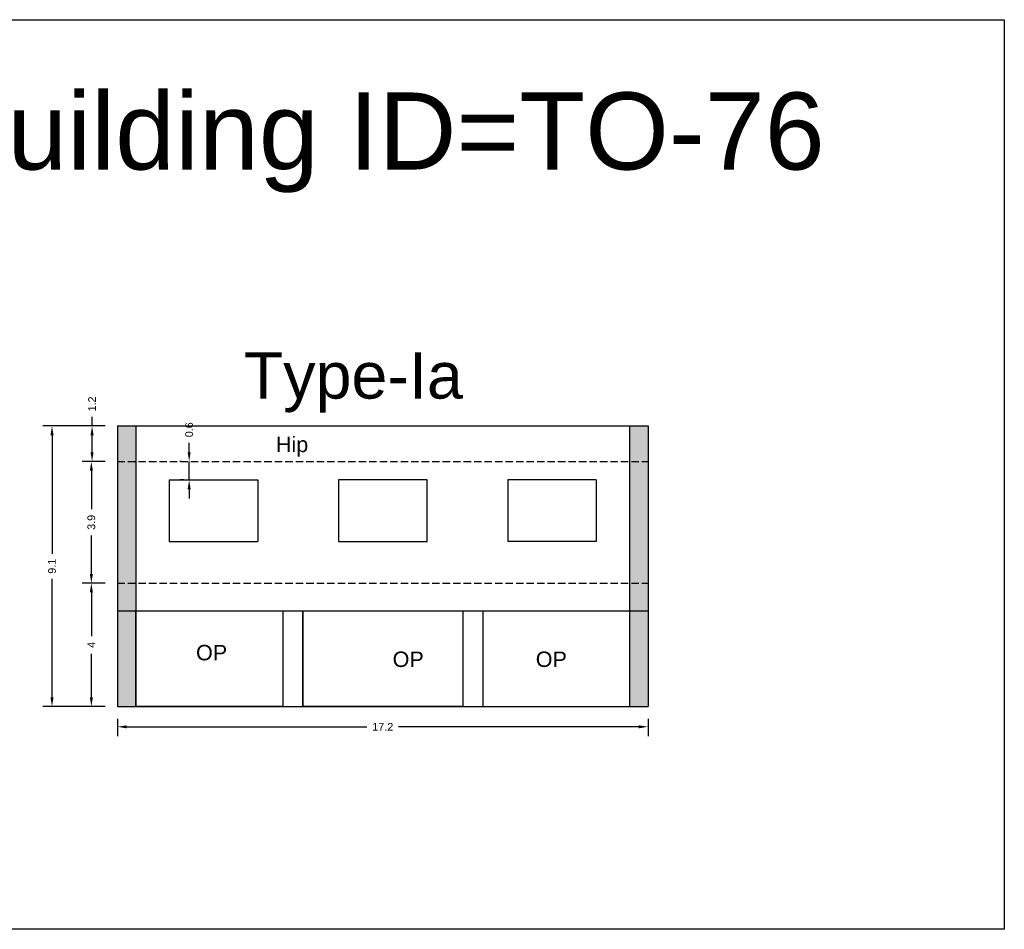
# Model space of a CAD drawing. Header units: metres. Extents: x 3416649 to 3417130, y -6713042 to -6712690.
# Tile 16 of 70: x 3416903 to 3416935, y -6713042 to -6713013. Entities that reach past the tile are written whole.
import ezdxf

# ---------------------------------------------------------------- set-up
doc = ezdxf.new("R2010")
doc.units = ezdxf.units.M
doc.linetypes.add('ACAD_ISO02W100', pattern=[15, 12, -3])
doc.layers.add('Dotted', color=7, linetype='ACAD_ISO02W100', plot=False)
doc.styles.get("Standard").update_dxf_attribs({"font": 'arial.ttf'})
doc.dimstyles.new('ISO-25', dxfattribs={"dimtxt": 0.25, "dimasz": 0.3, "dimexe": 0.3, "dimexo": 0.4, "dimgap": 0.2, "dimtad": 0, "dimdec": 1, "dimdsep": 46, "dimtxsty": 'Standard', "dimcen": 2.5, "dimadec": 0, "dimazin": 0, "dimtfac": 1, "dimtdec": 1, "dimtmove": 0, "dimatfit": 3, "dimfxl": 1, "dimarcsym": 0})

# ---------------------------------------------------------------- blocks, each defined once
blk = doc.blocks.new('*D597')
at = {"color": 0, "lineweight": -2, "transparency": 16777216}
for p, q in [((3416905.999, -6713031.077), (3416905.252, -6713031.077)), ((3416905.552, -6713031.377), (3416905.552, -6713032.79)), ((3416905.552, -6713034.777), (3416905.552, -6713033.363)), ((3416905.999, -6713035.077), (3416905.252, -6713035.077))]:
    blk.add_line(p, q, dxfattribs=at)
at = {"color": 0, "transparency": 16777216}
for points in [[(3416905.502, -6713031.377), (3416905.602, -6713031.377), (3416905.552, -6713031.077)], [(3416905.502, -6713034.777), (3416905.602, -6713034.777), (3416905.552, -6713035.077)]]:
    blk.add_solid(points, dxfattribs=at)
at = {"layer": 'Defpoints', "color": 0, "transparency": 16777216}
for p in [(3416905.552, -6713031.077), (3416906.399, -6713031.077), (3416906.399, -6713035.077)]:
    blk.add_point(p, dxfattribs=at)
at = {"color": 0, "transparency": 16777216, "insert": (3416905.552, -6713033.077), "char_height": 0.25, "attachment_point": 5, "rotation": 90}
blk.add_mtext('4', dxfattribs=at)
blk = doc.blocks.new('*D598')
at = {"color": 0, "lineweight": -2, "transparency": 16777216}
for p, q in [((3416905.999, -6713027.127), (3416905.252, -6713027.127)), ((3416905.552, -6713027.427), (3416905.552, -6713028.674)), ((3416905.552, -6713030.777), (3416905.552, -6713029.53)), ((3416905.999, -6713031.077), (3416905.252, -6713031.077))]:
    blk.add_line(p, q, dxfattribs=at)
at = {"color": 0, "transparency": 16777216}
for points in [[(3416905.502, -6713027.427), (3416905.602, -6713027.427), (3416905.552, -6713027.127)], [(3416905.502, -6713030.777), (3416905.602, -6713030.777), (3416905.552, -6713031.077)]]:
    blk.add_solid(points, dxfattribs=at)
at = {"layer": 'Defpoints', "color": 0, "transparency": 16777216}
for p in [(3416905.552, -6713027.127), (3416906.399, -6713027.127), (3416906.399, -6713031.077)]:
    blk.add_point(p, dxfattribs=at)
at = {"color": 0, "transparency": 16777216, "insert": (3416905.552, -6713029.102), "char_height": 0.25, "attachment_point": 5, "rotation": 90}
blk.add_mtext('3.9', dxfattribs=at)
blk = doc.blocks.new('*D599')
at = {"color": 0, "lineweight": -2, "transparency": 16777216}
for p, q in [((3416905.575, -6713025.977), (3416905.575, -6713025.677)), ((3416905.999, -6713025.977), (3416905.275, -6713025.977)), ((3416905.575, -6713026.827), (3416905.575, -6713026.277)), ((3416905.999, -6713027.127), (3416905.275, -6713027.127))]:
    blk.add_line(p, q, dxfattribs=at)
at = {"color": 0, "transparency": 16777216}
for points in [[(3416905.525, -6713026.277), (3416905.625, -6713026.277), (3416905.575, -6713025.977)], [(3416905.525, -6713026.827), (3416905.625, -6713026.827), (3416905.575, -6713027.127)]]:
    blk.add_solid(points, dxfattribs=at)
at = {"layer": 'Defpoints', "color": 0, "transparency": 16777216}
for p in [(3416905.575, -6713025.977), (3416906.399, -6713025.977), (3416906.399, -6713027.127)]:
    blk.add_point(p, dxfattribs=at)
at = {"color": 0, "transparency": 16777216, "insert": (3416905.575, -6713025.262), "char_height": 0.25, "attachment_point": 5, "rotation": 90}
blk.add_mtext('1.2', dxfattribs=at)
blk = doc.blocks.new('*D600')
at = {"color": 0, "lineweight": -2, "transparency": 16777216}
for p, q in [((3416908.723, -6713026.827), (3416908.723, -6713026.527)), ((3416908.472, -6713027.127), (3416908.423, -6713027.127)), ((3416908.723, -6713027.727), (3416908.723, -6713027.127)), ((3416908.552, -6713027.727), (3416908.423, -6713027.727)), ((3416908.723, -6713028.027), (3416908.723, -6713028.327))]:
    blk.add_line(p, q, dxfattribs=at)
at = {"color": 0, "transparency": 16777216}
for points in [[(3416908.673, -6713026.827), (3416908.773, -6713026.827), (3416908.723, -6713027.127)], [(3416908.673, -6713028.027), (3416908.773, -6713028.027), (3416908.723, -6713027.727)]]:
    blk.add_solid(points, dxfattribs=at)
at = {"layer": 'Defpoints', "color": 0, "transparency": 16777216}
for p in [(3416908.723, -6713027.127), (3416908.872, -6713027.127), (3416908.952, -6713027.727)]:
    blk.add_point(p, dxfattribs=at)
at = {"color": 0, "transparency": 16777216, "insert": (3416908.723, -6713026.099), "char_height": 0.25, "attachment_point": 5, "rotation": 90}
blk.add_mtext('0.6', dxfattribs=at)
blk = doc.blocks.new('*D601')
at = {"color": 0, "lineweight": -2, "transparency": 16777216}
for p, q in [((3416905.999, -6713025.977), (3416903.977, -6713025.977)), ((3416904.277, -6713026.277), (3416904.277, -6713030.123)), ((3416904.277, -6713034.777), (3416904.277, -6713030.93)), ((3416905.999, -6713035.077), (3416903.977, -6713035.077))]:
    blk.add_line(p, q, dxfattribs=at)
at = {"color": 0, "transparency": 16777216}
for points in [[(3416904.227, -6713026.277), (3416904.327, -6713026.277), (3416904.277, -6713025.977)], [(3416904.227, -6713034.777), (3416904.327, -6713034.777), (3416904.277, -6713035.077)]]:
    blk.add_solid(points, dxfattribs=at)
at = {"layer": 'Defpoints', "color": 0, "transparency": 16777216}
for p in [(3416904.277, -6713025.977), (3416906.399, -6713025.977), (3416906.399, -6713035.077)]:
    blk.add_point(p, dxfattribs=at)
at = {"color": 0, "transparency": 16777216, "insert": (3416904.277, -6713030.527), "char_height": 0.25, "attachment_point": 5, "rotation": 90}
blk.add_mtext('9.1', dxfattribs=at)
blk = doc.blocks.new('*D602')
at = {"color": 0, "lineweight": -2, "transparency": 16777216}
for p, q in [((3416906.399, -6713035.477), (3416906.399, -6713036.034)), ((3416923.599, -6713035.477), (3416923.599, -6713036.034)), ((3416906.699, -6713035.734), (3416914.487, -6713035.734)), ((3416923.299, -6713035.734), (3416915.51, -6713035.734))]:
    blk.add_line(p, q, dxfattribs=at)
at = {"color": 0, "transparency": 16777216}
for points in [[(3416906.699, -6713035.684), (3416906.699, -6713035.784), (3416906.399, -6713035.734)], [(3416923.299, -6713035.684), (3416923.299, -6713035.784), (3416923.599, -6713035.734)]]:
    blk.add_solid(points, dxfattribs=at)
at = {"layer": 'Defpoints', "color": 0, "transparency": 16777216}
for p in [(3416906.399, -6713035.077), (3416923.599, -6713035.077), (3416923.599, -6713035.734)]:
    blk.add_point(p, dxfattribs=at)
at = {"color": 0, "transparency": 16777216, "insert": (3416914.999, -6713035.734), "char_height": 0.25, "attachment_point": 5}
blk.add_mtext('17.2', dxfattribs=at)

msp = doc.modelspace()

# ---------------------------------------------------------------- hatches: boundary and pattern name
h = msp.add_hatch(color=256)
h.dxf.hatch_style = 1
h.paths.add_polyline_path([(3416906.999, -6713031.977), (3416906.399, -6713031.977), (3416906.399, -6713035.077), (3416906.999, -6713035.077)])
h.paths.add_polyline_path([(3416906.999, -6713031.077), (3416906.399, -6713031.077), (3416906.399, -6713031.977), (3416906.999, -6713031.977)])
h.paths.add_polyline_path([(3416906.999, -6713027.127), (3416906.399, -6713027.127), (3416906.399, -6713031.077), (3416906.999, -6713031.077)])
h.paths.add_polyline_path([(3416906.999, -6713025.977), (3416906.399, -6713025.977), (3416906.399, -6713027.127), (3416906.999, -6713027.127)])
h.paths.add_polyline_path([(3416923.599, -6713027.127), (3416922.999, -6713027.127), (3416922.999, -6713031.077), (3416923.599, -6713031.077)])
h.paths.add_polyline_path([(3416923.599, -6713025.977), (3416922.999, -6713025.977), (3416922.999, -6713027.127), (3416923.599, -6713027.127)])
h.paths.add_polyline_path([(3416923.599, -6713031.077), (3416922.999, -6713031.077), (3416922.999, -6713031.977), (3416923.599, -6713031.977)])
h.paths.add_polyline_path([(3416923.599, -6713031.977), (3416922.999, -6713031.977), (3416922.999, -6713035.077), (3416923.599, -6713035.077)])

# ---------------------------------------------------------------- linework, layer by layer
for points in [[(3416896.395, -6713012.797), (3416935.147, -6713012.797), (3416935.147, -6713042.304), (3416896.395, -6713042.304)], [(3416913.564, -6713029.727), (3416916.434, -6713029.727), (3416916.434, -6713027.727), (3416913.564, -6713027.727)], [(3416906.999, -6713031.977), (3416911.759, -6713031.977), (3416911.759, -6713035.077), (3416906.999, -6713035.077)], [(3416912.409, -6713031.977), (3416917.589, -6713031.977), (3416917.589, -6713035.077), (3416912.409, -6713035.077)]]:
    msp.add_lwpolyline(points, close=True)
for points in [[(3416906.399, -6713025.977), (3416906.399, -6713035.077)], [(3416906.399, -6713025.977), (3416923.599, -6713025.977)], [(3416906.999, -6713025.977), (3416906.999, -6713035.077)], [(3416922.999, -6713025.977), (3416922.999, -6713035.077)], [(3416923.599, -6713025.977), (3416923.599, -6713035.077)], [(3416908.079, -6713027.727), (3416910.949, -6713027.727)], [(3416908.079, -6713027.727), (3416908.079, -6713029.727)], [(3416910.949, -6713027.727), (3416910.949, -6713029.727)], [(3416919.049, -6713027.727), (3416919.049, -6713029.727)], [(3416921.919, -6713027.727), (3416919.049, -6713027.727)], [(3416921.919, -6713027.727), (3416921.919, -6713029.727)], [(3416908.079, -6713029.727), (3416910.949, -6713029.727)], [(3416921.919, -6713029.727), (3416919.049, -6713029.727)], [(3416906.399, -6713031.977), (3416923.599, -6713031.977)], [(3416911.759, -6713031.977), (3416911.759, -6713035.077)], [(3416912.409, -6713031.977), (3416912.409, -6713035.077)], [(3416917.589, -6713031.977), (3416917.589, -6713035.077)], [(3416918.239, -6713031.977), (3416918.239, -6713035.077)], [(3416906.399, -6713035.077), (3416923.599, -6713035.077)]]:
    msp.add_lwpolyline(points)
at = {"layer": 'Dotted', "ltscale": 0.02}
for points in [[(3416906.399, -6713027.127), (3416923.599, -6713027.127)], [(3416906.399, -6713031.077), (3416923.599, -6713031.077)]]:
    msp.add_lwpolyline(points, dxfattribs=at)

# ---------------------------------------------------------------- texts
for s, width, heights, insert, char_height, attachment_point in [('Building ID=TO-76', 67.86454, [0.517], (3416900.5, -6713015.158), 2.5, 1), ('Type-Ia ', 9.99112, [0.517], (3416910.492, -6713023.588), 1.5, 1), ('Hip', 67.86454, [0], (3416912.582, -6713026.324), 0.5, 3), ('OP', 67.86454, [0], (3416908.946, -6713033.078), 0.5, 1), ('OP', 67.86454, [0], (3416915.319, -6713033.294), 0.5, 1), ('OP', 67.86454, [0], (3416919.958, -6713033.294), 0.5, 1)]:
    msp.add_mtext_dynamic_manual_height_columns(s, width=width, gutter_width=12.5, heights=heights, dxfattribs=dict(insert=insert, char_height=char_height, attachment_point=attachment_point))

# ---------------------------------------------------------------- dimensions: what is measured, and where the dimension line sits
for base, p1, p2, picture, middle in [((3416905.574516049, -6713025.976797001), (3416906.398599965, -6713027.126796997), (3416906.398599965, -6713025.976796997), '*D599', (3416905.574516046, -6713025.262267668)), ((3416904.277, -6713025.977), (3416906.399, -6713035.077), (3416906.399, -6713025.977), '*D601', (3416904.277, -6713030.527)), ((3416908.723, -6713027.127), (3416908.952, -6713027.727), (3416908.872, -6713027.127), '*D600', (3416908.723, -6713026.099)), ((3416905.55184939, -6713027.126797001), (3416906.398599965, -6713031.076796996), (3416906.398599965, -6713027.126796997), '*D598', (3416905.551849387, -6713029.101797)), ((3416905.552, -6713031.077), (3416906.399, -6713035.077), (3416906.399, -6713031.077), '*D597', (3416905.552, -6713033.077))]:
    dim = msp.add_linear_dim(base=base, p1=p1, p2=p2, angle=90, dimstyle='ISO-25')
    dim.commit()
    dim.dimension.update_dxf_attribs({"geometry": picture, "text_midpoint": middle})
dim = msp.add_linear_dim(base=(3416923.599, -6713035.734), p1=(3416906.399, -6713035.077), p2=(3416923.599, -6713035.077), dimstyle='ISO-25')
dim.commit()
dim.dimension.update_dxf_attribs({"geometry": '*D602', "text_midpoint": (3416914.999, -6713035.734)})

doc.saveas('drawing.dxf')
